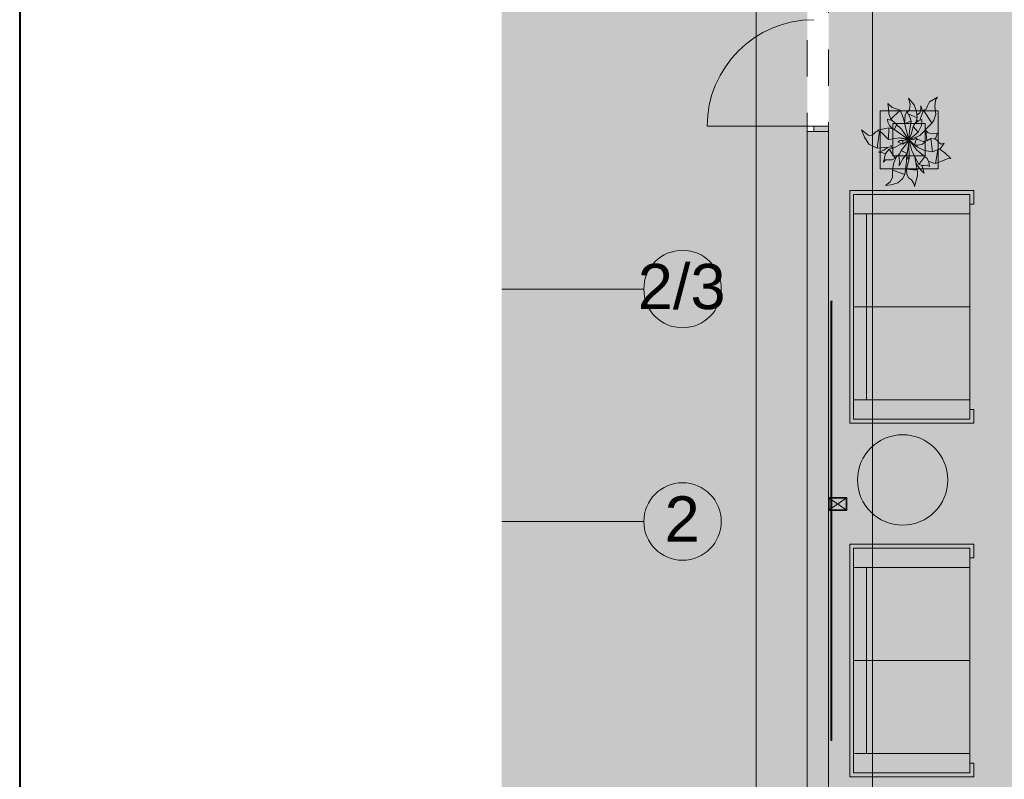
# Model space of a CAD drawing. Header units: millimetres. Extents: x 0 to 1184, y 0 to 836.
# Tile 4 of 256: x 20 to 96, y 281 to 339. Entities that reach past the tile are written whole.
import ezdxf
from ezdxf.xclip import XClip

# ---------------------------------------------------------------- set-up
doc = ezdxf.new("R2010")
doc.units = ezdxf.units.MM
doc.header["$MEASUREMENT"] = 0
doc.header["$XCLIPFRAME"] = 0
doc.linetypes.add('Штриховая', pattern=[5.644444, 2.822222, -2.822222])
for name, color, linetype in [('АИ - Фасадная отделка', 7, 'Continuous'), ('Интерьер - Мебель', 7, 'Continuous'), ('Конструктив - Стены наружние фасад', 7, 'Continuous'), ('Конструктив - Фасадные стены сущ', 7, 'Continuous'), ('Элемент Модели - Зона', 7, 'Continuous'), ('Элемент модели - Зоны уличных помещений', 7, 'Continuous'), ('Элемент Модели - Оси', 7, 'Continuous'), ('Элемент модели - Оси Улица Бани', 7, 'Continuous')]:
    doc.layers.add(name, color=color, linetype=linetype)
doc.styles.add('СГЕНЕРИР_СТИЛЬ_3', font='txt')

# ---------------------------------------------------------------- blocks, each defined once
blk = doc.blocks.new('Чертеж_4_4', base_point=(-278.479, 89.564))
at = {"layer": 'АИ - Фасадная отделка', "linetype": 'Continuous', "lineweight": 0, "true_color": 0xffffff}
blk.add_hatch(color=7, dxfattribs=at).paths.add_polyline_path([(82.885, 283.596), (82.885, 317.62), (82.785, 317.62), (82.785, 283.596)])
at = {"layer": 'Интерьер - Мебель', "linetype": 'Continuous', "lineweight": 0, "true_color": 0xffffff}
blk.add_hatch(color=7, dxfattribs=at).paths.add_polyline_path([(85.175, 330.898), (85.41, 330.326), (85.736, 329.783), (86.39, 329.464), (87.189, 329.518), (86.911, 329.33), (86.481, 329.169), (86.739, 329.133), (87.025, 329.017), (86.874, 328.375), (87.029, 328.561), (87.458, 328.559), (87.533, 328.553), (87.767, 328.696), (87.857, 328.776), (87.652, 328.237), (87.587, 327.829), (87.573, 327.269), (87.382, 326.851), (87.035, 326.586), (87.473, 326.625), (87.985, 326.772), (88.332, 327.104), (88.512, 327.435), (88.669, 328.653), (88.822, 328.514), (88.655, 327.873), (88.675, 327.453), (88.819, 327.175), (89.046, 327.027), (89.222, 326.725), (89.27, 326.502), (89.498, 327.325), (89.491, 327.715), (89.383, 328.279), (89.769, 327.761), (90.009, 327.54), (89.84, 328.133), (90.139, 328.136), (90.256, 328.147), (90.443, 328.054), (90.332, 328.468), (90.838, 328.291), (91.795, 328.641), (92.096, 328.669), (91.19, 329.408), (91.287, 329.449), (91.564, 329.845), (91.326, 329.786), (91.148, 329.899), (90.963, 330.112), (90.85, 330.153), (90.932, 330.256), (91.047, 330.633), (90.638, 330.587), (90.343, 330.663), (90.155, 330.825), (89.968, 330.707), (90.604, 331.395), (90.762, 331.633), (90.915, 332.091), (90.857, 332.686), (90.905, 333.178), (91.05, 333.412), (90.432, 333.043), (90.175, 332.484), (89.957, 332.397), (89.907, 332.27), (89.757, 332.742), (89.77, 332.49), (89.694, 332.193), (89.465, 332.02), (89.431, 332.314), (89.24, 332.815), (88.819, 333.345), (88.935, 332.87), (88.883, 332.462), (88.72, 332.248), (88.682, 332.295), (88.574, 332.088), (88.508, 331.429), (88.405, 331.831), (88.154, 332.416), (87.554, 332.615), (87.207, 332.93), (87.27, 332.575), (87.284, 332.119), (87.441, 331.71), (87.586, 331.572), (87.176, 331.71), (87.211, 331.483), (87.325, 331.212), (87.563, 330.97), (87.277, 331.044), (86.396, 330.863), (86.562, 330.772), (86.286, 330.726), (86.187, 330.635), (86.024, 330.517), (85.883, 330.46), (85.683, 330.482)])
at = {"layer": 'Интерьер - Мебель', "linetype": 'Continuous', "lineweight": 0, "true_color": 0x3f3f3f}
blk.add_hatch(color=250, dxfattribs=at).paths.add_polyline_path([(88.355, 300.277, 1), (88.355, 307.277, 1)])
at = {"layer": 'Конструктив - Стены наружние фасад', "linetype": 'Continuous', "lineweight": 0, "true_color": 0x7f7f7f}
blk.add_hatch(color=8, dxfattribs=at).paths.add_polyline_path([(82.621, 330.764), (82.621, 331.164), (81.471, 331.164), (81.471, 330.764)])
at = {"layer": 'Конструктив - Стены наружние фасад', "linetype": 'Continuous', "lineweight": 0, "true_color": 0x000000}
for points in [[(80.971, 242.134), (81.121, 242.134), (81.121, 330.764), (80.971, 330.764)], [(81.421, 330.764), (81.121, 330.764), (81.121, 268.564), (81.421, 268.564)], [(82.621, 330.764), (81.421, 330.764), (81.421, 268.564), (82.621, 268.564)]]:
    blk.add_hatch(color=18, dxfattribs=at).paths.add_polyline_path(points)
at = {"layer": 'Элемент Модели - Зона', "linetype": 'Continuous', "lineweight": 0, "true_color": 0xf7e7a8}
h = blk.add_hatch(color=41, dxfattribs=at)
h.paths.add_polyline_path([(83.021, 364.939), (82.621, 364.939), (82.621, 272.564), (174.521, 272.564), (399.569, 272.564), (399.569, 320.394), (438.381, 359.205), (438.522, 359.064), (438.722, 359.064), (438.722, 359.264), (438.322, 359.264), (438.322, 359.901), (399.569, 398.655), (399.569, 426.459), (378.069, 426.459), (378.069, 450.364), (354.521, 450.364), (354.521, 446.564), (348.521, 446.564), (348.521, 450.364), (264.521, 450.364), (264.521, 446.564), (263.969, 446.564), (263.969, 435.544), (228.342, 399.917), (174.521, 399.917), (174.521, 366.064), (174.521, 364.939), (174.521, 360.064), (168.521, 360.064), (168.521, 364.939), (89.021, 364.939), (89.021, 360.064), (83.021, 360.064)])
h.paths.add_polyline_path([(89.021, 353.064), (83.021, 353.064), (83.021, 359.064), (89.021, 359.064)], flags=0)
h.paths.add_polyline_path([(168.521, 353.064), (168.521, 359.064), (174.521, 359.064), (174.521, 353.064)], flags=0)
h.paths.add_polyline_path([(258.521, 366.064), (264.521, 366.064), (264.521, 360.064), (258.521, 360.064)], flags=0)
h.paths.add_polyline_path([(264.521, 353.064), (258.521, 353.064), (258.521, 359.064), (264.521, 359.064)], flags=0)
h.paths.add_polyline_path([(354.521, 353.064), (348.521, 353.064), (348.521, 359.064), (354.521, 359.064)], flags=0)
h.paths.add_polyline_path([(348.521, 360.064), (348.521, 366.064), (354.521, 366.064), (354.521, 360.064)], flags=0)
at = {"layer": 'Элемент модели - Зоны уличных помещений', "linetype": 'Continuous', "lineweight": 0, "true_color": 0x9bcf78}
blk.add_hatch(color=73, dxfattribs=at).paths.add_polyline_path([(57.32, 377.813), (57.32, 257.064), (80.971, 257.064), (80.971, 377.813)])
at = {"layer": 'АИ - Фасадная отделка', "color": 7, "linetype": 'Continuous', "lineweight": 15}
for q in [(82.785, 317.62), (82.885, 283.596)]:
    blk.add_line((82.885, 317.62), q, dxfattribs=at)
at = {"layer": 'АИ - Фасадная отделка', "color": 7, "linetype": 'Continuous', "lineweight": 15, "flags": 128}
blk.add_lwpolyline([(82.885, 283.596), (82.785, 283.596), (82.785, 317.62), (82.885, 317.62)], close=True, dxfattribs=at)
at = {"layer": 'АИ - Фасадная отделка', "color": 7, "linetype": 'Continuous', "lineweight": 15}
blk.add_point((82.885, 317.62), dxfattribs=at)
at = {"layer": 'Интерьер - Мебель', "color": 7, "linetype": 'Continuous', "lineweight": 15}
for p, q in [((88.819, 333.345), (88.935, 332.87)), ((88.819, 333.345), (89.24, 332.815)), ((88.819, 333.345), (88.935, 332.87)), ((88.819, 333.345), (89.24, 332.815)), ((90.432, 333.043), (91.05, 333.412)), ((90.432, 333.043), (91.05, 333.412)), ((90.857, 332.686), (90.905, 333.178)), ((90.857, 332.686), (90.905, 333.178)), ((90.905, 333.178), (91.05, 333.412)), ((90.905, 333.178), (91.05, 333.412)), ((86.605, 332.364), (86.605, 327.864)), ((91.105, 332.364), (86.605, 332.364)), ((87.207, 332.93), (87.27, 332.575)), ((87.207, 332.93), (87.554, 332.615)), ((87.207, 332.93), (87.27, 332.575)), ((87.207, 332.93), (87.554, 332.615)), ((87.27, 332.575), (87.284, 332.119)), ((87.27, 332.575), (87.284, 332.119)), ((87.441, 331.71), (88.154, 332.416)), ((87.441, 331.71), (88.154, 332.416)), ((87.554, 332.615), (87.852, 332.523)), ((87.554, 332.615), (87.852, 332.523)), ((87.852, 332.523), (88.154, 332.416)), ((87.852, 332.523), (88.154, 332.416)), ((88.154, 332.416), (88.405, 331.831)), ((88.154, 332.416), (88.405, 331.831)), ((88.72, 332.248), (88.883, 332.462)), ((88.72, 332.248), (88.883, 332.462)), ((88.883, 332.462), (88.935, 332.87)), ((88.883, 332.462), (88.935, 332.87)), ((89.24, 332.815), (89.431, 332.314)), ((89.24, 332.815), (89.431, 332.314)), ((89.688, 331.647), (89.957, 332.397)), ((89.688, 331.647), (89.957, 332.397)), ((89.694, 332.193), (89.77, 332.49)), ((89.694, 332.193), (89.77, 332.49)), ((89.757, 332.742), (89.77, 332.49)), ((89.757, 332.742), (89.907, 332.27)), ((89.757, 332.742), (89.77, 332.49)), ((89.757, 332.742), (89.907, 332.27)), ((89.957, 332.397), (90.175, 332.484)), ((89.957, 332.397), (90.175, 332.484)), ((89.957, 332.397), (90.604, 331.395)), ((89.957, 332.397), (90.604, 331.395)), ((90.175, 332.484), (90.274, 332.737)), ((90.175, 332.484), (90.274, 332.737)), ((90.274, 332.737), (90.432, 333.043)), ((90.274, 332.737), (90.432, 333.043)), ((90.857, 332.686), (90.915, 332.091)), ((90.857, 332.686), (90.915, 332.091)), ((91.105, 327.864), (91.105, 332.364)), ((87.176, 331.71), (87.211, 331.483)), ((87.176, 331.71), (87.586, 331.572)), ((87.176, 331.71), (87.211, 331.483)), ((87.176, 331.71), (87.586, 331.572)), ((87.284, 332.119), (87.441, 331.71)), ((87.284, 332.119), (87.441, 331.71)), ((87.441, 331.71), (88.276, 330.938)), ((87.441, 331.71), (88.276, 330.938)), ((88.405, 331.831), (88.508, 331.429)), ((88.405, 331.831), (88.508, 331.429)), ((88.504, 331.369), (88.544, 332.029)), ((88.504, 331.369), (88.544, 332.029)), ((88.544, 332.029), (88.682, 332.295)), ((88.544, 332.029), (88.682, 332.295)), ((88.682, 332.295), (88.921, 331.895)), ((88.682, 332.295), (88.921, 331.895)), ((88.79, 332.137), (89.468, 331.814)), ((88.79, 332.137), (89.468, 331.814)), ((88.921, 331.895), (89.023, 331.552)), ((88.921, 331.895), (89.023, 331.552)), ((89.332, 331.413), (89.588, 331.58)), ((89.332, 331.413), (89.588, 331.58)), ((89.367, 331.448), (89.468, 331.814)), ((89.367, 331.448), (89.468, 331.814)), ((89.428, 331.631), (89.54, 331.554)), ((89.428, 331.631), (89.54, 331.554)), ((89.431, 332.314), (89.468, 331.814)), ((89.431, 332.314), (89.468, 331.814)), ((89.465, 332.02), (89.694, 332.193)), ((89.465, 332.02), (89.694, 332.193)), ((89.588, 331.58), (89.829, 331.692)), ((89.588, 331.58), (89.829, 331.692)), ((89.821, 331.212), (89.829, 331.692)), ((89.821, 331.212), (89.829, 331.692)), ((90.604, 331.395), (90.762, 331.633)), ((90.604, 331.395), (90.762, 331.633)), ((90.762, 331.633), (90.915, 332.091)), ((90.762, 331.633), (90.915, 332.091)), ((85.175, 330.898), (85.41, 330.326)), ((85.175, 330.898), (85.683, 330.482)), ((85.175, 330.898), (85.41, 330.326)), ((85.175, 330.898), (85.683, 330.482)), ((86.396, 330.863), (87.277, 331.044)), ((86.396, 330.863), (87.277, 331.044)), ((86.396, 330.863), (86.728, 330.68)), ((86.396, 330.863), (86.728, 330.68)), ((87.211, 331.483), (87.325, 331.212)), ((87.211, 331.483), (87.325, 331.212)), ((87.25, 330.132), (87.277, 331.044)), ((87.25, 330.132), (87.277, 331.044)), ((87.277, 331.044), (87.678, 330.934)), ((87.277, 331.044), (87.678, 330.934)), ((87.325, 331.212), (87.563, 330.97)), ((87.325, 331.212), (87.563, 330.97)), ((87.605, 331.364), (87.605, 328.864)), ((90.105, 331.364), (87.605, 331.364)), ((87.678, 330.934), (88.764, 330.157)), ((87.678, 330.934), (88.764, 330.157)), ((87.72, 330.933), (87.88, 331.281)), ((87.72, 330.933), (87.88, 331.281)), ((88.276, 330.938), (88.804, 330.137)), ((88.276, 330.938), (88.804, 330.137)), ((88.472, 331.555), (88.516, 331.569)), ((88.472, 331.555), (88.516, 331.569)), ((88.504, 331.369), (89.023, 331.552)), ((88.504, 331.369), (89.023, 331.552)), ((88.504, 331.369), (88.841, 330.13)), ((88.504, 331.369), (88.841, 330.13)), ((88.873, 330.754), (89.023, 331.552)), ((88.873, 330.754), (89.023, 331.552)), ((89.032, 330.601), (89.164, 331.154)), ((89.032, 330.601), (89.164, 331.154)), ((89.164, 331.154), (89.332, 331.413)), ((89.164, 331.154), (89.332, 331.413)), ((89.164, 331.154), (89.554, 330.7)), ((89.164, 331.154), (89.554, 330.7)), ((89.554, 330.7), (89.821, 331.212)), ((89.554, 330.7), (89.821, 331.212)), ((89.691, 330.454), (90.604, 331.395)), ((89.691, 330.454), (90.604, 331.395)), ((89.941, 330.698), (90.155, 330.825)), ((89.941, 330.698), (90.155, 330.825)), ((90.105, 328.864), (90.105, 331.364)), ((90.155, 330.825), (90.228, 330.053)), ((90.155, 330.825), (90.343, 330.663)), ((90.155, 330.825), (90.228, 330.053)), ((90.155, 330.825), (90.343, 330.663)), ((85.41, 330.326), (85.736, 329.783)), ((85.41, 330.326), (85.736, 329.783)), ((85.683, 330.482), (85.883, 330.46)), ((85.683, 330.482), (85.883, 330.46)), ((85.883, 330.46), (86.088, 330.543)), ((85.883, 330.46), (86.088, 330.543)), ((86.088, 330.543), (86.286, 330.726)), ((86.088, 330.543), (86.286, 330.726)), ((86.286, 330.726), (86.514, 330.799)), ((86.286, 330.726), (86.514, 330.799)), ((86.39, 329.464), (86.552, 330.754)), ((86.39, 329.464), (86.552, 330.754)), ((86.728, 330.68), (87.25, 330.132)), ((86.728, 330.68), (87.25, 330.132)), ((87.25, 330.132), (88.129, 330.26)), ((87.25, 330.132), (88.129, 330.26)), ((87.971, 329.954), (88.131, 330.056)), ((87.971, 329.954), (88.131, 330.056)), ((88.129, 330.26), (88.764, 330.157)), ((88.129, 330.26), (88.764, 330.157)), ((88.131, 330.056), (88.37, 330.048)), ((88.131, 330.056), (88.37, 330.048)), ((88.133, 330.257), (88.144, 330.255)), ((88.133, 330.257), (88.144, 330.255)), ((88.2, 330.243), (88.223, 330.238)), ((88.2, 330.243), (88.223, 330.238)), ((88.267, 330.228), (88.312, 330.219)), ((88.267, 330.228), (88.312, 330.219)), ((88.334, 330.214), (88.657, 330.143)), ((88.334, 330.214), (88.657, 330.143)), ((88.37, 330.048), (88.841, 330.13)), ((88.37, 330.048), (88.841, 330.13)), ((88.372, 329.776), (88.795, 330.096)), ((88.372, 329.776), (88.795, 330.096)), ((88.696, 329.045), (88.856, 330.065)), ((88.696, 329.045), (88.856, 330.065)), ((88.792, 329.996), (88.866, 330.135)), ((88.792, 329.996), (88.866, 330.135)), ((88.8, 330.099), (88.866, 330.135)), ((88.8, 330.099), (88.866, 330.135)), ((88.812, 330.125), (88.835, 330.12)), ((88.812, 330.125), (88.835, 330.12)), ((88.829, 330.122), (88.841, 330.13)), ((88.829, 330.122), (88.841, 330.13)), ((88.841, 330.13), (88.873, 330.754)), ((88.841, 330.13), (88.873, 330.754)), ((88.854, 330.075), (89.054, 329.262)), ((88.854, 330.075), (89.054, 329.262)), ((88.857, 330.115), (88.936, 330.095)), ((88.857, 330.115), (88.936, 330.095)), ((88.857, 330.087), (89.026, 329.942)), ((88.857, 330.087), (89.026, 329.942)), ((88.891, 330.205), (89.032, 330.601)), ((88.891, 330.205), (89.032, 330.601)), ((88.895, 330.129), (89.134, 330.122)), ((88.895, 330.129), (89.134, 330.122)), ((88.912, 330.173), (89.554, 330.7)), ((88.912, 330.173), (89.554, 330.7)), ((88.959, 330.146), (89.691, 330.454)), ((88.959, 330.146), (89.691, 330.454)), ((89.134, 330.122), (89.418, 330.23)), ((89.134, 330.122), (89.418, 330.23)), ((89.282, 329.693), (89.418, 330.23)), ((89.282, 329.693), (89.418, 330.23)), ((89.418, 330.23), (89.507, 330.14)), ((89.418, 330.23), (89.507, 330.14)), ((89.507, 330.14), (89.675, 330.074)), ((89.507, 330.14), (89.675, 330.074)), ((89.675, 330.074), (90.082, 329.932)), ((89.675, 330.074), (90.082, 329.932)), ((89.959, 330.735), (89.968, 330.707)), ((89.959, 330.735), (89.968, 330.707)), ((90.228, 330.03), (90.524, 330.21)), ((90.228, 330.03), (90.524, 330.21)), ((90.343, 330.663), (90.638, 330.587)), ((90.343, 330.663), (90.638, 330.587)), ((90.524, 330.21), (90.661, 329.18)), ((90.524, 330.21), (90.737, 330.193)), ((90.524, 330.21), (90.661, 329.18)), ((90.524, 330.21), (90.737, 330.193)), ((90.638, 330.587), (91.047, 330.633)), ((90.638, 330.587), (91.047, 330.633)), ((90.737, 330.193), (90.963, 330.112)), ((90.737, 330.193), (90.963, 330.112)), ((90.833, 330.153), (90.932, 330.256)), ((90.833, 330.153), (90.932, 330.256)), ((90.932, 330.256), (91.047, 330.633)), ((90.932, 330.256), (91.047, 330.633)), ((90.963, 330.112), (91.148, 329.899)), ((90.963, 330.112), (91.148, 329.899)), ((85.736, 329.783), (86.39, 329.464)), ((85.736, 329.783), (86.39, 329.464)), ((86.39, 329.464), (87.295, 329.533)), ((86.39, 329.464), (87.295, 329.533)), ((86.481, 329.169), (86.895, 329.319)), ((86.481, 329.169), (86.895, 329.319)), ((86.895, 329.319), (87.189, 329.518)), ((86.895, 329.319), (87.189, 329.518)), ((87.038, 329.041), (87.313, 329.385)), ((87.038, 329.041), (87.313, 329.385)), ((87.295, 329.533), (87.485, 329.572)), ((87.295, 329.533), (87.485, 329.572)), ((87.313, 329.385), (87.668, 329.482)), ((87.313, 329.385), (87.668, 329.482)), ((87.313, 329.385), (87.767, 328.696)), ((87.313, 329.385), (87.767, 328.696)), ((87.453, 329.694), (87.535, 329.456)), ((87.453, 329.694), (87.535, 329.456)), ((87.668, 329.482), (88.267, 329.808)), ((87.668, 329.482), (88.267, 329.808)), ((87.971, 329.954), (88.372, 329.776)), ((87.971, 329.954), (88.372, 329.776)), ((88.239, 329.29), (88.586, 329.691)), ((88.239, 329.29), (88.586, 329.691)), ((88.37, 330.048), (88.372, 329.776)), ((88.37, 330.048), (88.372, 329.776)), ((88.586, 329.691), (88.778, 329.994)), ((88.586, 329.691), (88.778, 329.994)), ((88.833, 329.887), (88.854, 328.637)), ((88.833, 329.887), (88.854, 328.637)), ((88.921, 330.023), (89.446, 329.319)), ((88.921, 330.023), (89.446, 329.319)), ((88.938, 330.034), (89.282, 329.693)), ((88.938, 330.034), (89.282, 329.693)), ((89.282, 329.693), (89.56, 329.697)), ((89.282, 329.693), (89.56, 329.697)), ((89.328, 329.684), (89.496, 329.54)), ((89.328, 329.684), (89.496, 329.54)), ((89.446, 329.319), (90.069, 328.82)), ((89.446, 329.319), (90.069, 328.82)), ((89.496, 329.54), (90.039, 329.288)), ((89.496, 329.54), (90.039, 329.288)), ((89.56, 329.697), (89.895, 329.783)), ((89.56, 329.697), (89.895, 329.783)), ((89.895, 329.783), (90.082, 329.932)), ((89.895, 329.783), (90.082, 329.932)), ((89.953, 329.987), (90.228, 330.03)), ((89.953, 329.987), (90.228, 330.03)), ((90.661, 329.18), (91.287, 329.449)), ((90.661, 329.18), (91.287, 329.449)), ((90.895, 328.284), (91.076, 329.337)), ((90.895, 328.284), (91.076, 329.337)), ((91.148, 329.899), (91.326, 329.786)), ((91.148, 329.899), (91.326, 329.786)), ((91.19, 329.408), (91.614, 329.094)), ((91.19, 329.408), (91.614, 329.094)), ((91.287, 329.449), (91.564, 329.845)), ((91.287, 329.449), (91.564, 329.845)), ((91.326, 329.786), (91.564, 329.845)), ((91.326, 329.786), (91.564, 329.845)), ((86.481, 329.169), (86.739, 329.133)), ((86.481, 329.169), (86.739, 329.133)), ((86.739, 329.133), (87.025, 329.017)), ((86.739, 329.133), (87.025, 329.017)), ((86.874, 328.375), (87.038, 329.041)), ((86.874, 328.375), (87.038, 329.041)), ((86.874, 328.375), (87.029, 328.561)), ((86.874, 328.375), (87.029, 328.561)), ((87.029, 328.561), (87.278, 328.573)), ((87.029, 328.561), (87.278, 328.573)), ((87.278, 328.573), (87.533, 328.553)), ((87.278, 328.573), (87.533, 328.553)), ((87.533, 328.553), (87.767, 328.696)), ((87.533, 328.553), (87.767, 328.696)), ((87.605, 328.864), (90.105, 328.864)), ((87.654, 328.25), (87.857, 328.776)), ((87.654, 328.25), (87.857, 328.776)), ((87.767, 328.696), (88.122, 329.035)), ((87.767, 328.696), (88.122, 329.035)), ((88.063, 328.876), (88.239, 329.29)), ((88.063, 328.876), (88.239, 329.29)), ((88.063, 328.876), (88.11, 328.465)), ((88.063, 328.876), (88.11, 328.465)), ((88.077, 328.096), (88.367, 328.632)), ((88.077, 328.096), (88.367, 328.632)), ((88.213, 329.282), (88.239, 329.29)), ((88.213, 329.282), (88.239, 329.29)), ((88.213, 329.282), (88.696, 329.045)), ((88.213, 329.282), (88.696, 329.045)), ((88.239, 329.29), (88.696, 329.045)), ((88.239, 329.29), (88.696, 329.045)), ((88.367, 328.632), (88.696, 329.045)), ((88.367, 328.632), (88.696, 329.045)), ((88.65, 328.416), (88.682, 329.016)), ((88.65, 328.416), (88.682, 329.016)), ((88.655, 327.873), (88.854, 328.637)), ((88.655, 327.873), (88.854, 328.637)), ((88.669, 328.653), (88.77, 328.633)), ((88.669, 328.653), (88.77, 328.633)), ((88.682, 328.751), (88.775, 328.733)), ((88.682, 328.751), (88.775, 328.733)), ((88.77, 328.633), (88.848, 328.637)), ((88.77, 328.633), (88.848, 328.637)), ((88.775, 328.733), (88.84, 328.737)), ((88.775, 328.733), (88.84, 328.737)), ((89.054, 329.262), (89.601, 328.21)), ((89.054, 329.262), (89.601, 328.21)), ((89.296, 328.782), (89.471, 327.776)), ((89.296, 328.782), (89.471, 327.776)), ((89.339, 328.635), (89.361, 328.65)), ((89.339, 328.635), (89.361, 328.65)), ((89.601, 328.21), (90.069, 328.82)), ((89.601, 328.21), (90.069, 328.82)), ((90.039, 329.288), (90.661, 329.18)), ((90.039, 329.288), (90.661, 329.18)), ((90.069, 328.82), (90.244, 328.655)), ((90.069, 328.82), (90.244, 328.655)), ((90.244, 328.655), (90.374, 328.373)), ((90.244, 328.655), (90.374, 328.373)), ((91.436, 328.492), (91.795, 328.641)), ((91.436, 328.492), (91.795, 328.641)), ((91.614, 329.094), (92.096, 328.669)), ((91.614, 329.094), (92.096, 328.669)), ((91.795, 328.641), (92.096, 328.669)), ((91.795, 328.641), (92.096, 328.669)), ((86.605, 327.864), (91.105, 327.864)), ((87.577, 327.766), (87.654, 328.25)), ((87.577, 327.766), (87.654, 328.25)), ((88.077, 328.096), (88.11, 328.465)), ((88.077, 328.096), (88.11, 328.465)), ((88.512, 327.435), (88.65, 328.416)), ((88.512, 327.435), (88.65, 328.416)), ((88.655, 327.873), (89.427, 327.781)), ((88.655, 327.873), (89.427, 327.781)), ((88.662, 327.841), (88.675, 327.453)), ((88.662, 327.841), (89.471, 327.776)), ((88.662, 327.841), (88.675, 327.453)), ((88.662, 327.841), (89.471, 327.776)), ((89.376, 328.34), (89.49, 328.14)), ((89.376, 328.34), (89.49, 328.14)), ((89.471, 327.776), (89.511, 327.653)), ((89.471, 327.776), (89.511, 327.653)), ((89.49, 328.14), (89.805, 327.713)), ((89.49, 328.14), (89.805, 327.713)), ((89.616, 328.23), (89.84, 328.133)), ((89.616, 328.23), (89.84, 328.133)), ((89.834, 328.127), (90.009, 327.54)), ((89.834, 328.127), (90.009, 327.54)), ((89.84, 328.133), (90.023, 328.124)), ((89.84, 328.133), (90.023, 328.124)), ((90.023, 328.124), (90.256, 328.147)), ((90.023, 328.124), (90.256, 328.147)), ((90.256, 328.147), (90.443, 328.054)), ((90.256, 328.147), (90.443, 328.054)), ((90.332, 328.468), (90.781, 328.298)), ((90.332, 328.468), (90.781, 328.298)), ((90.374, 328.373), (90.443, 328.054)), ((90.374, 328.373), (90.443, 328.054)), ((90.781, 328.298), (90.895, 328.284)), ((90.781, 328.298), (90.895, 328.284)), ((90.895, 328.284), (91.436, 328.492)), ((90.895, 328.284), (91.436, 328.492)), ((87.382, 326.851), (87.572, 327.202)), ((87.382, 326.851), (87.572, 327.202)), ((87.572, 327.202), (87.577, 327.766)), ((87.572, 327.202), (87.577, 327.766)), ((87.577, 327.766), (88.512, 327.435)), ((87.577, 327.766), (88.512, 327.435)), ((87.985, 326.772), (88.332, 327.104)), ((87.985, 326.772), (88.332, 327.104)), ((88.332, 327.104), (88.512, 327.435)), ((88.332, 327.104), (88.512, 327.435)), ((88.675, 327.453), (88.819, 327.175)), ((88.675, 327.453), (88.819, 327.175)), ((88.819, 327.175), (89.046, 327.027)), ((88.819, 327.175), (89.046, 327.027)), ((89.046, 327.027), (89.222, 326.725)), ((89.046, 327.027), (89.222, 326.725)), ((89.27, 326.502), (89.498, 327.325)), ((89.27, 326.502), (89.498, 327.325)), ((89.498, 327.325), (89.511, 327.653)), ((89.498, 327.325), (89.511, 327.653)), ((89.805, 327.713), (90.009, 327.54)), ((89.805, 327.713), (90.009, 327.54)), ((87.035, 326.586), (87.382, 326.851)), ((87.035, 326.586), (87.382, 326.851)), ((87.035, 326.586), (87.473, 326.625)), ((87.035, 326.586), (87.473, 326.625)), ((87.473, 326.625), (87.985, 326.772)), ((87.473, 326.625), (87.985, 326.772)), ((89.222, 326.725), (89.27, 326.502)), ((89.222, 326.725), (89.27, 326.502)), ((84.256, 308.182), (84.256, 326.182)), ((93.856, 326.182), (84.256, 326.182)), ((93.556, 325.882), (84.556, 325.882)), ((84.556, 325.882), (84.556, 308.482)), ((93.556, 308.482), (93.556, 325.882)), ((93.856, 326.182), (93.856, 325.132)), ((93.856, 325.132), (93.556, 325.132)), ((93.556, 324.382), (84.556, 324.382)), ((85.556, 309.982), (85.556, 324.382)), ((93.556, 317.182), (84.556, 317.182)), ((93.556, 309.982), (84.556, 309.982)), ((93.856, 309.232), (93.556, 309.232)), ((93.856, 308.182), (93.856, 309.232)), ((93.856, 308.182), (84.256, 308.182)), ((84.556, 308.482), (93.556, 308.482)), ((84.256, 280.802), (84.256, 298.802)), ((93.856, 298.802), (84.256, 298.802)), ((93.856, 298.802), (93.856, 297.752)), ((93.556, 298.502), (84.556, 298.502)), ((84.556, 298.502), (84.556, 281.102)), ((93.556, 281.102), (93.556, 298.502)), ((93.856, 297.752), (93.556, 297.752)), ((93.556, 297.002), (84.556, 297.002)), ((85.556, 282.602), (85.556, 297.002)), ((93.556, 289.802), (84.556, 289.802)), ((93.556, 282.602), (84.556, 282.602)), ((93.856, 281.852), (93.556, 281.852)), ((93.856, 280.802), (93.856, 281.852)), ((93.856, 280.802), (84.256, 280.802)), ((84.556, 281.102), (93.556, 281.102))]:
    blk.add_line(p, q, dxfattribs=at)
at = {"layer": 'Интерьер - Мебель', "color": 7, "linetype": 'Continuous', "lineweight": 15, "flags": 128}
blk.add_lwpolyline([(88.355, 300.277, 1), (88.355, 307.277, 1)], format="xyb", close=True, dxfattribs=at)
at = {"layer": 'Конструктив - Стены наружние фасад', "color": 7, "linetype": 'Continuous', "lineweight": 15}
for p, q in [((81.471, 331.164), (73.221, 331.164)), ((82.621, 331.164), (81.471, 331.164)), ((81.471, 331.164), (81.471, 330.764)), ((82.621, 330.764), (82.621, 331.164)), ((80.971, 330.764), (80.971, 330.394)), ((81.121, 330.764), (80.971, 330.764)), ((81.121, 330.764), (80.971, 330.764)), ((81.121, 330.764), (80.971, 330.764)), ((80.971, 330.764), (80.971, 330.394)), ((80.971, 330.764), (80.971, 330.394)), ((81.421, 330.764), (81.121, 330.764)), ((81.421, 330.764), (81.121, 330.764)), ((81.421, 330.764), (81.121, 330.764)), ((81.471, 330.764), (81.421, 330.764)), ((81.471, 330.764), (81.421, 330.764)), ((81.471, 330.764), (81.421, 330.764)), ((82.621, 330.764), (81.471, 330.764)), ((81.471, 330.764), (82.621, 330.764)), ((82.621, 330.764), (81.471, 330.764)), ((82.621, 330.764), (81.471, 330.764)), ((82.621, 330.764), (82.621, 330.394)), ((82.621, 330.764), (82.621, 330.394)), ((82.621, 330.764), (82.621, 330.394))]:
    blk.add_line(p, q, dxfattribs=at)
at = {"layer": 'Конструктив - Стены наружние фасад', "color": 7, "linetype": 'Continuous', "lineweight": 15, "flags": 128}
for points in [[(80.971, 330.764), (80.971, 242.134)], [(82.621, 268.564), (82.621, 330.764)]]:
    blk.add_lwpolyline(points, dxfattribs=at)
at = {"layer": 'Конструктив - Стены наружние фасад', "color": 7, "linetype": 'Continuous', "lineweight": 15}
blk.add_arc((81.471, 331.164), 8.25, 90, 180, dxfattribs=at)
at = {"layer": 'Конструктив - Фасадные стены сущ', "color": 7, "linetype": 'Continuous', "lineweight": 15}
for p, q in [((83.971, 302.36), (82.671, 301.46)), ((82.671, 302.36), (83.971, 301.46))]:
    blk.add_line(p, q, dxfattribs=at)
at = {"layer": 'Конструктив - Фасадные стены сущ', "color": 7, "linetype": 'Continuous', "lineweight": 15, "flags": 128}
for points in [[(82.621, 301.41), (82.621, 302.41), (84.021, 302.41), (84.021, 301.41)], [(82.671, 301.46), (82.671, 302.36), (83.971, 302.36), (83.971, 301.46)]]:
    blk.add_lwpolyline(points, close=True, dxfattribs=at)
at = {"layer": 'Элемент Модели - Зона', "color": 7, "linetype": 'Штриховая', "lineweight": 15, "flags": 128}
blk.add_lwpolyline([(83.021, 364.939), (82.621, 364.939), (82.621, 272.564), (174.521, 272.564), (399.569, 272.564), (399.569, 320.394), (438.381, 359.205), (438.522, 359.064), (438.722, 359.064), (438.722, 359.264), (438.322, 359.264), (438.322, 359.901), (399.569, 398.655), (399.569, 426.459), (378.069, 426.459), (378.069, 450.364), (354.521, 450.364), (354.521, 446.564), (348.521, 446.564), (348.521, 450.364), (264.521, 450.364), (264.521, 446.564), (263.969, 446.564), (263.969, 435.544), (228.342, 399.917), (174.521, 399.917), (174.521, 366.064), (174.521, 364.939), (174.521, 360.064), (168.521, 360.064), (168.521, 364.939), (89.021, 364.939), (89.021, 360.064), (83.021, 360.064)], close=True, dxfattribs=at)
at = {"layer": 'Элемент модели - Зоны уличных помещений', "color": 7, "linetype": 'Штриховая', "lineweight": 15, "flags": 128}
blk.add_lwpolyline([(57.32, 257.064), (80.971, 257.064), (80.971, 377.813), (57.32, 377.813)], dxfattribs=at)
at = {"layer": 'Элемент Модели - Оси', "color": 7, "linetype": 'Continuous', "lineweight": 15}
for p, q in [((77.021, 828.727), (77.021, 166.928)), ((86.021, 828.727), (86.021, 166.928))]:
    blk.add_line(p, q, dxfattribs=at)
at = {"layer": 'Элемент модели - Оси Улица Бани', "color": 7, "linetype": 'Continuous', "lineweight": 15}
for p, q in [((57.32, 318.56), (68.317, 318.56)), ((57.32, 300.56), (68.317, 300.56))]:
    blk.add_line(p, q, dxfattribs=at)
for centre in [(71.317, 318.56), (71.317, 300.56)]:
    blk.add_circle(centre, 3, dxfattribs=at)
at = {"layer": 'Элемент модели - Оси Улица Бани', "color": 7, "linetype": 'Continuous', "lineweight": 15, "char_height": 3.5, "attachment_point": 6, "style": 'СГЕНЕРИР_СТИЛЬ_3'}
for s, insert in [('\\A1;{\\pqr;\\pt0;\\fArial|b0|i0|c204|p38;2/3}', (74.645, 318.73)), ('\\A1;{\\pqr;\\pt0;\\fArial|b0|i0|c204|p38;2}', (72.645, 300.76))]:
    blk.add_mtext(s, dxfattribs=dict(at, insert=insert))

msp = doc.modelspace()

# ---------------------------------------------------------------- linework, layer by layer
at = {"color": 7, "linetype": 'Continuous', "lineweight": 40}
msp.add_line((20, 836), (20, 5), dxfattribs=at)

# ---------------------------------------------------------------- block references
at = {"color": 161, "linetype": 'Continuous', "lineweight": 40, "true_color": 0x83aefe}
ref = msp.add_blockref('Чертеж_4_4', (-278.479, 89.564), dxfattribs=at)
XClip(ref).set_block_clipping_path([(57.3201676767, 166.9277917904), (1181.0522393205, 828.727105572)])

doc.saveas('drawing.dxf')
